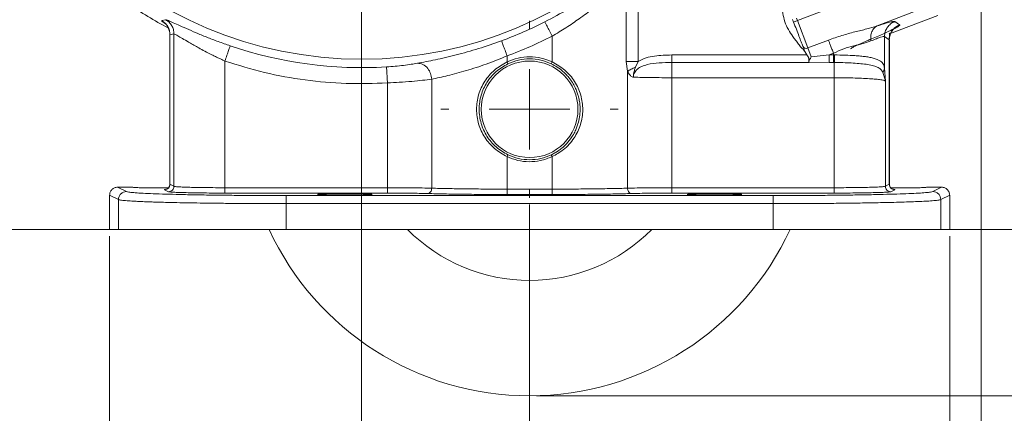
# Model space of a CAD drawing. Header units: inches. Extents: x 0.3 to 33.9, y 0.2 to 21.7.
# Tile 3 of 25: x 4.1 to 11.4, y 4.8 to 7.8. Entities that reach past the tile are written whole.
import ezdxf

# ---------------------------------------------------------------- set-up
doc = ezdxf.new("R2010")
doc.units = ezdxf.units.IN
doc.header["$MEASUREMENT"] = 0
doc.header["$PDSIZE"] = -1
doc.layers.add('SLD-0', color=7, linetype='Continuous', lineweight=15)
doc.styles.add('SLDTEXTSTYLE0', font='TXT', dxfattribs={"width": 0.75})
doc.dimstyles.new('SLDDIMSTYLE0', dxfattribs={"dimtxt": 0.25, "dimasz": 0.13, "dimexe": 0, "dimexo": 0.0625, "dimgap": 0.0625, "dimtad": 0, "dimtih": 1, "dimtoh": 1, "dimdec": 4, "dimrnd": 1e-09, "dimzin": 12, "dimdsep": 46, "dimtxsty": 'SLDTEXTSTYLE0', "dimsah": 1, "dimcen": 0.09, "dimadec": 0, "dimazin": 3, "dimtfac": 1, "dimtdec": 4, "dimtofl": 0, "dimtmove": 0, "dimatfit": 3, "dimfxl": 1, "dimfrac": 2, "dimtolj": 1, "dimtzin": 12, "dimarcsym": 0})
doc.dimstyles.new('SLDDIMSTYLE1', dxfattribs={"dimtxt": 0.25, "dimasz": 0.13, "dimexe": 0, "dimexo": 0.0625, "dimgap": 0.0625, "dimtad": 0, "dimtih": 1, "dimtoh": 1, "dimdec": 4, "dimrnd": 1e-09, "dimzin": 4, "dimdsep": 46, "dimtxsty": 'SLDTEXTSTYLE0', "dimsah": 1, "dimcen": 0.09, "dimadec": 0, "dimazin": 1, "dimtfac": 1, "dimtdec": 4, "dimtofl": 0, "dimtmove": 0, "dimatfit": 3, "dimfxl": 1, "dimfrac": 2, "dimtolj": 1, "dimtzin": 12, "dimarcsym": 0})
doc.dimstyles.new('SLDDIMSTYLE2', dxfattribs={"dimtxt": 0.25, "dimasz": 0.13, "dimexe": 0, "dimexo": 0.0625, "dimgap": 0.0625, "dimtad": 0, "dimtih": 1, "dimtoh": 1, "dimdec": 4, "dimrnd": 1e-09, "dimzin": 12, "dimdsep": 46, "dimtxsty": 'SLDTEXTSTYLE0', "dimsah": 1, "dimcen": 0.09, "dimadec": 0, "dimazin": 3, "dimtfac": 1, "dimtdec": 4, "dimtmove": 0, "dimatfit": 0, "dimfxl": 1, "dimfrac": 2, "dimtolj": 1, "dimtzin": 12, "dimarcsym": 0})

# ---------------------------------------------------------------- blocks, each defined once
blk = doc.blocks.new('*D10')
at = {"layer": 'SLD-0'}
for p, q in [((6.6938, 13.5153), (15.0894, 13.5153)), ((14.9644, 13.5153), (14.9644, 9.6539)), ((14.4853, 9.2798), (14.4345, 9.2798)), ((14.4345, 9.2798), (14.4345, 8.883)), ((15.4435, 9.2798), (15.4943, 9.2798)), ((15.4943, 9.2798), (15.4943, 8.883)), ((14.4345, 8.883), (14.4853, 8.883)), ((15.4943, 8.883), (15.4435, 8.883)), ((14.9644, 4.9707), (14.9644, 8.8322)), ((7.9438, 4.9707), (15.0894, 4.9707))]:
    blk.add_line(p, q, dxfattribs=at)
for points in [[(14.9644, 13.5153), (14.9444, 13.3853), (14.9844, 13.3853)], [(14.9644, 4.9707), (14.9844, 5.1007), (14.9444, 5.1007)]]:
    blk.add_solid(points, dxfattribs=at)
at = {"layer": 'SLD-0', "char_height": 0.25, "attachment_point": 1, "style": 'SLDTEXTSTYLE0'}
for s, insert in [('8.54', (14.5396, 9.6529, 0.0039)), ('217.0', (14.5488, 9.2052, 0.0039))]:
    blk.add_mtext(s, dxfattribs=dict(at, insert=insert))
blk = doc.blocks.new('*D11')
at = {"layer": 'SLD-0'}
for p, q in [((6.6938, 13.5153), (13.4358, 13.5153)), ((13.3108, 13.5153), (13.3108, 10.2739)), ((12.8317, 9.8998), (12.781, 9.8998)), ((12.781, 9.8998), (12.781, 9.503)), ((13.7899, 9.8998), (13.8407, 9.8998)), ((13.8407, 9.8998), (13.8407, 9.503)), ((12.781, 9.503), (12.8317, 9.503)), ((13.3108, 6.2107), (13.3108, 9.4522)), ((13.8407, 9.503), (13.7899, 9.503)), ((11.003, 6.2107), (13.4358, 6.2107))]:
    blk.add_line(p, q, dxfattribs=at)
for points in [[(13.3108, 13.5153), (13.2908, 13.3853), (13.3308, 13.3853)], [(13.3108, 6.2107), (13.3308, 6.3407), (13.2908, 6.3407)]]:
    blk.add_solid(points, dxfattribs=at)
at = {"layer": 'SLD-0', "char_height": 0.25, "attachment_point": 1, "style": 'SLDTEXTSTYLE0'}
for s, insert in [('7.30', (12.886, 10.2729, 0.0039)), ('185.5', (12.8952, 9.8252, 0.0039))]:
    blk.add_mtext(s, dxfattribs=dict(at, insert=insert))
blk = doc.blocks.new('*D12')
at = {"layer": 'SLD-0'}
for p, q in [((3.5638, 10.3853), (3.5638, 2.0898)), ((7.8938, 6.3962), (7.8938, 2.0898)), ((3.5638, 2.2148), (5.1101, 2.2148)), ((5.2497, 2.2516), (5.1989, 2.2516)), ((5.1989, 2.2516), (5.1989, 1.8547)), ((6.2079, 2.2516), (6.2587, 2.2516)), ((6.2587, 2.2516), (6.2587, 1.8547)), ((7.8938, 2.2148), (6.3475, 2.2148)), ((5.1989, 1.8547), (5.2497, 1.8547)), ((6.2587, 1.8547), (6.2079, 1.8547))]:
    blk.add_line(p, q, dxfattribs=at)
for points in [[(3.5638, 2.2148), (3.6938, 2.1948), (3.6938, 2.2348)], [(7.8938, 2.2148), (7.7638, 2.2348), (7.7638, 2.1948)]]:
    blk.add_solid(points, dxfattribs=at)
at = {"layer": 'SLD-0', "char_height": 0.25, "attachment_point": 1, "style": 'SLDTEXTSTYLE0'}
for s, insert in [('4.33', (5.3039, 2.6247, 0.0039)), ('110.0', (5.3131, 2.177, 0.0039))]:
    blk.add_mtext(s, dxfattribs=dict(at, insert=insert))
blk = doc.blocks.new('*D13')
at = {"layer": 'SLD-0'}
for p, q in [((11.252, 8.0773), (11.252, 2.0898)), ((7.8938, 6.3962), (7.8938, 2.0898)), ((7.8938, 2.2148), (9.0465, 2.2148)), ((9.1861, 2.2516), (9.1354, 2.2516)), ((9.1354, 2.2516), (9.1354, 1.8547)), ((9.9596, 2.2516), (10.0104, 2.2516)), ((10.0104, 2.2516), (10.0104, 1.8547)), ((11.252, 2.2148), (10.0992, 2.2148)), ((9.1354, 1.8547), (9.1861, 1.8547)), ((10.0104, 1.8547), (9.9596, 1.8547))]:
    blk.add_line(p, q, dxfattribs=at)
for points in [[(7.8938, 2.2148), (8.0238, 2.1948), (8.0238, 2.2348)], [(11.252, 2.2148), (11.122, 2.2348), (11.122, 2.1948)]]:
    blk.add_solid(points, dxfattribs=at)
at = {"layer": 'SLD-0', "char_height": 0.25, "attachment_point": 1, "style": 'SLDTEXTSTYLE0'}
for s, insert in [('3.36', (9.1481, 2.6247, -0.972)), ('85.3', (9.2496, 2.177, -0.972))]:
    blk.add_mtext(s, dxfattribs=dict(at, insert=insert))
blk = doc.blocks.new('*D14')
at = {"layer": 'SLD-0'}
for p, q in [((7.8938, 6.3962), (7.8938, 3.2709)), ((4.7688, 6.1607), (4.7688, 3.2709)), ((4.7688, 3.3959), (5.8049, 3.3959)), ((5.9445, 3.4327), (5.8938, 3.4327)), ((5.8938, 3.4327), (5.8938, 3.0358)), ((6.718, 3.4327), (6.7688, 3.4327)), ((6.7688, 3.4327), (6.7688, 3.0358)), ((7.8938, 3.3959), (6.8576, 3.3959)), ((5.8938, 3.0358), (5.9445, 3.0358)), ((6.7688, 3.0358), (6.718, 3.0358))]:
    blk.add_line(p, q, dxfattribs=at)
for points in [[(4.7688, 3.3959), (4.8988, 3.3759), (4.8988, 3.4159)], [(7.8938, 3.3959), (7.7638, 3.4159), (7.7638, 3.3759)]]:
    blk.add_solid(points, dxfattribs=at)
at = {"layer": 'SLD-0', "char_height": 0.25, "attachment_point": 1, "style": 'SLDTEXTSTYLE0'}
for s, insert in [('3.13', (5.9064, 3.8058, -0.972)), ('79.4', (6.008, 3.3581, -0.972))]:
    blk.add_mtext(s, dxfattribs=dict(at, insert=insert))
blk = doc.blocks.new('*D15')
at = {"layer": 'SLD-0'}
for p, q in [((7.8938, 6.3962), (7.8938, 3.2709)), ((11.0188, 6.1607), (11.0188, 3.2709)), ((7.8938, 3.3959), (8.9299, 3.3959)), ((9.0695, 3.4327), (9.0188, 3.4327)), ((9.0188, 3.4327), (9.0188, 3.0358)), ((9.843, 3.4327), (9.8938, 3.4327)), ((9.8938, 3.4327), (9.8938, 3.0358)), ((11.0188, 3.3959), (9.9826, 3.3959)), ((9.0188, 3.0358), (9.0695, 3.0358)), ((9.8938, 3.0358), (9.843, 3.0358))]:
    blk.add_line(p, q, dxfattribs=at)
for points in [[(7.8938, 3.3959), (8.0238, 3.3759), (8.0238, 3.4159)], [(11.0188, 3.3959), (10.8888, 3.4159), (10.8888, 3.3759)]]:
    blk.add_solid(points, dxfattribs=at)
at = {"layer": 'SLD-0', "char_height": 0.25, "attachment_point": 1, "style": 'SLDTEXTSTYLE0'}
for s, insert in [('3.13', (9.0314, 3.8058, -0.972)), ('79.4', (9.133, 3.3581, -0.972))]:
    blk.add_mtext(s, dxfattribs=dict(at, insert=insert))
blk = doc.blocks.new('*D16')
at = {"layer": 'SLD-0'}
for p, q in [((6.6438, 9.3716), (6.6438, 4.2158)), ((7.8938, 6.3962), (7.8938, 4.2158)), ((6.6438, 4.3408), (6.3938, 4.3408)), ((6.882, 4.3776), (6.8313, 4.3776)), ((6.8313, 4.3776), (6.8313, 3.9807)), ((7.6555, 4.3776), (7.7063, 4.3776)), ((7.7063, 4.3776), (7.7063, 3.9807)), ((7.8938, 4.3408), (8.1438, 4.3408)), ((6.8313, 3.9807), (6.882, 3.9807)), ((7.7063, 3.9807), (7.6555, 3.9807))]:
    blk.add_line(p, q, dxfattribs=at)
for points in [[(6.6438, 4.3408), (6.5138, 4.3608), (6.5138, 4.3208)], [(7.8938, 4.3408), (8.0238, 4.3208), (8.0238, 4.3608)]]:
    blk.add_solid(points, dxfattribs=at)
at = {"layer": 'SLD-0', "char_height": 0.25, "attachment_point": 1, "style": 'SLDTEXTSTYLE0'}
for s, insert in [('1.25', (6.8439, 4.7507, -0.972)), ('31.8', (6.9455, 4.303, -0.972))]:
    blk.add_mtext(s, dxfattribs=dict(at, insert=insert))
blk = doc.blocks.new('*D17')
at = {"layer": 'SLD-0'}
for p, q in [((5.58, 10.4353), (2.1002, 10.4353)), ((2.2252, 10.4353), (2.2252, 8.7339)), ((1.7461, 8.3598), (1.6953, 8.3598)), ((1.6953, 8.3598), (1.6953, 7.963)), ((2.7043, 8.3598), (2.7551, 8.3598)), ((2.7551, 8.3598), (2.7551, 7.963)), ((1.6953, 7.963), (1.7461, 7.963)), ((2.2252, 6.2107), (2.2252, 7.9122)), ((2.7551, 7.963), (2.7043, 7.963)), ((4.7846, 6.2107), (2.1002, 6.2107))]:
    blk.add_line(p, q, dxfattribs=at)
for points in [[(2.2252, 10.4353), (2.2052, 10.3053), (2.2452, 10.3053)], [(2.2252, 6.2107), (2.2452, 6.3407), (2.2052, 6.3407)]]:
    blk.add_solid(points, dxfattribs=at)
at = {"layer": 'SLD-0', "char_height": 0.25, "attachment_point": 1, "style": 'SLDTEXTSTYLE0'}
for s, insert in [('4.22', (1.8004, 8.7329, -0.972)), ('107.3', (1.8096, 8.2852, -0.972))]:
    blk.add_mtext(s, dxfattribs=dict(at, insert=insert))
blk = doc.blocks.new('SW_CENTERMARKSYMBOL_1')
at = {"layer": 'SLD-0', "color": 0}
for p, q in [((0, 0.6), (0, 0.6595)), ((0, 0), (0, 0.3)), ((-0.6, 0), (-0.6595, 0)), ((0, 0), (-0.3, 0)), ((0, 0), (0, -0.3)), ((0, 0), (0.3, 0)), ((0.6, 0), (0.6595, 0)), ((0, -0.6), (0, -0.6595))]:
    blk.add_line(p, q, dxfattribs=at)

msp = doc.modelspace()

# ---------------------------------------------------------------- linework, layer by layer
at = {"color": 7, "linetype": 'Continuous', "lineweight": 15}
for p, q in [((8.6126, 7.46282), (8.6126, 8.06984)), ((8.70079, 7.46282), (8.70079, 8.06984)), ((10.80972, 8.12137), (9.88548, 7.76658)), ((10.89919, 7.88829), (10.47855, 7.72682)), ((5.15632, 7.76646), (5.18527, 7.77308)), ((9.85028, 7.77457), (9.85747, 7.75583)), ((9.88548, 7.76658), (9.85747, 7.75583)), ((9.87828, 7.78532), (9.88548, 7.76658)), ((9.88548, 7.76658), (9.96375, 7.56267)), ((10.93118, 7.80497), (10.57205, 7.66711)), ((10.61067, 7.75996), (10.64666, 7.73522)), ((5.21726, 7.66202), (5.21726, 6.54667)), ((5.21778, 7.66171), (5.24748, 7.66791)), ((5.21778, 6.54676), (5.21778, 7.66171)), ((5.24748, 6.53192), (5.24748, 7.66791)), ((8.06141, 7.65038), (8.06141, 7.45841)), ((9.96375, 7.56267), (10.11672, 7.62139)), ((10.53378, 7.64808), (10.53378, 7.41148)), ((10.53378, 7.64808), (10.56977, 7.62334)), ((10.56977, 7.62334), (10.56977, 6.54676)), ((10.57029, 6.54671), (10.57029, 7.62377)), ((9.96375, 7.56267), (9.98889, 7.49719)), ((7.72613, 7.45841), (7.72613, 7.50376)), ((9.9559, 7.51086), (8.95136, 7.51086)), ((9.93962, 7.53896), (9.94013, 7.53774)), ((9.94013, 7.53774), (9.9559, 7.51086)), ((9.94058, 7.53932), (9.94105, 7.53811)), ((9.94105, 7.53811), (9.9566, 7.51139)), ((9.98889, 7.49719), (10.12134, 7.51086)), ((10.12134, 7.51086), (10.1543, 7.52351)), ((10.1543, 7.51086), (10.12134, 7.51086)), ((10.1543, 7.52351), (10.1543, 7.51086)), ((10.16177, 7.51084), (10.1543, 7.51086)), ((5.62696, 6.5215), (5.62696, 7.46561)), ((7.73257, 7.44486), (7.72614, 7.45841)), ((8.06141, 7.45841), (8.05497, 7.44486)), ((8.6223, 7.38876), (8.6126, 7.46282)), ((8.70079, 7.46282), (8.68069, 7.41939)), ((9.97251, 7.45429), (8.95136, 7.45429)), ((9.97081, 7.45866), (9.97251, 7.45429)), ((9.97174, 7.45814), (9.97195, 7.45759)), ((9.97195, 7.45759), (9.97234, 7.45659)), ((9.97234, 7.45659), (9.97245, 7.45623)), ((9.97247, 7.45623), (10.12134, 7.45429)), ((10.12134, 7.45429), (10.1543, 7.45429)), ((10.16059, 7.45428), (10.1543, 7.45429)), ((10.53378, 7.41148), (10.54007, 7.31632)), ((7.16525, 6.51798), (7.16525, 7.32998)), ((8.6223, 6.51798), (8.6223, 7.38876)), ((8.95136, 6.5215), (8.95136, 7.34116)), ((8.95136, 7.34116), (10.16059, 7.34116)), ((10.16059, 7.34116), (10.16059, 6.5215)), ((10.52137, 7.38289), (10.54007, 7.31632)), ((6.83619, 7.30226), (6.83619, 6.5215)), ((10.54007, 7.31632), (10.54007, 6.53192)), ((7.72613, 6.51102), (7.72613, 6.75304)), ((7.72614, 6.75304), (7.73257, 6.76658)), ((8.06141, 6.75304), (8.05497, 6.76658)), ((8.06141, 6.75304), (8.06141, 6.51102)), ((4.82877, 6.52522), (4.89448, 6.49238)), ((4.82877, 6.52522), (4.94027, 6.52522)), ((4.94027, 6.52522), (4.95332, 6.52342)), ((5.21778, 6.54676), (5.24748, 6.53192)), ((5.62696, 6.5215), (6.83619, 6.5215)), ((8.95136, 6.5215), (10.16059, 6.5215)), ((10.54007, 6.53192), (10.56977, 6.54676)), ((10.57029, 6.54668), (10.57029, 6.54671)), ((10.84727, 6.52522), (10.95877, 6.52522)), ((10.89306, 6.49238), (10.95877, 6.52522)), ((4.76877, 6.46528), (4.83457, 6.4324)), ((4.76877, 6.21072), (4.76877, 6.46528)), ((5.20754, 6.49193), (5.17783, 6.50678)), ((6.83619, 6.48151), (5.62696, 6.48151)), ((6.08285, 6.46285), (9.70469, 6.46285)), ((7.72613, 6.51102), (8.06141, 6.51102)), ((8.06141, 6.47104), (7.72613, 6.47104)), ((10.16059, 6.48151), (8.95136, 6.48151)), ((10.60972, 6.50678), (10.58001, 6.49193)), ((11.01877, 6.46528), (10.95298, 6.4324)), ((11.01877, 6.21072), (11.01877, 6.46528)), ((4.83457, 6.4324), (4.83457, 6.21072)), ((6.08285, 6.40287), (6.08285, 6.21072)), ((9.70469, 6.40287), (6.08285, 6.40287)), ((9.70469, 6.40287), (9.70469, 6.21072)), ((10.95298, 6.4324), (10.95298, 6.21072)), ((4.76877, 6.21072), (4.83457, 6.21072)), ((4.83457, 6.21072), (6.08285, 6.21072)), ((6.08285, 6.21072), (9.70469, 6.21072)), ((9.70469, 6.21072), (10.95298, 6.21072)), ((10.95298, 6.21072), (11.01877, 6.21072))]:
    msp.add_line(p, q, dxfattribs=at)
at = {"color": 8, "linetype": 'Continuous', "lineweight": 15}
msp.add_line((10.42386, 7.62484), (10.41335, 7.61738), dxfattribs=at)
at = {"color": 7, "linetype": 'Continuous', "lineweight": 15}
for centre, radius in [((6.64377, 10.43532), 2.95632), ((7.89377, 7.10572), 0.3595)]:
    msp.add_circle(centre, radius, dxfattribs=at)
for centre, radius, start, end in [((6.64377, 10.43532), 3.08, 235.683879, 242.14941), ((6.64377, 10.43532), 3.00507, 290.264624, 296.977795), ((6.64377, 10.43532), 3.01903, 251.099066, 273.514429), ((9.95197, 7.5884), 0.0283, 205.117058, 294.596291), ((7.89377, 7.10572), 2.135, 204.784327, 270), ((7.89377, 7.10572), 1.2755, 224.562398, 270), ((7.89377, 7.10572), 1.2755, 270, 315.437602), ((7.89377, 7.10572), 2.135, 270, 335.215673)]:
    msp.add_arc(centre, radius, start, end, dxfattribs=at)
for points, knots in [([(8.00701, 7.75726), (8.06593, 7.78856), (8.18393, 7.85124), (8.34738, 7.95474), (8.49736, 8.06058), (8.58046, 8.12704), (8.62209, 8.16034)], [0, 0, 0, 0, 0.2486008, 0.4977993, 0.7483564, 1, 1, 1, 1]), ([(8.06141, 7.65038), (8.09596, 7.67136), (8.16495, 7.71325), (8.26641, 7.78255), (8.35563, 7.84858), (8.43303, 7.91037), (8.49742, 7.96482), (8.55796, 8.01854), (8.59443, 8.05278), (8.6126, 8.06984)], [0, 0, 0, 0, 0.1620415, 0.3236402, 0.4991122, 0.624439, 0.7500882, 0.8754622, 1, 1, 1, 1]), ([(9.76622, 7.99073), (9.76595, 7.97911), (9.76542, 7.95644), (9.76673, 7.92438), (9.77008, 7.89502), (9.7734, 7.85575), (9.7795, 7.80468), (9.79566, 7.74272), (9.82518, 7.6859), (9.85629, 7.64167), (9.88323, 7.60666), (9.89953, 7.58257), (9.91449, 7.56436), (9.92998, 7.55453), (9.93642, 7.54413), (9.93962, 7.53896)], [0, 0, 0, 0, 0.0696248, 0.135872, 0.1920294, 0.2466448, 0.3720298, 0.4999181, 0.6277969, 0.7531801, 0.8237003, 0.8923513, 0.9276181, 0.9640204, 1, 1, 1, 1]), ([(5.15632, 7.76646), (5.16519, 7.76057), (5.18292, 7.74879), (5.20233, 7.72306), (5.21532, 7.69357), (5.21696, 7.67233), (5.21778, 7.66171)], [0, 0, 0, 0, 0.25000195, 0.5, 0.74999805, 1, 1, 1, 1]), ([(5.18527, 7.77308), (5.18878, 7.77246), (5.1958, 7.77122), (5.22916, 7.75691), (5.27706, 7.73529), (5.33841, 7.70773), (5.41026, 7.67657), (5.4904, 7.64365), (5.57628, 7.61046), (5.636, 7.58952), (5.66581, 7.57907)], [0, 0, 0, 0, 0.1277255, 0.2548353, 0.3809509, 0.5064395, 0.6310282, 0.7546119, 0.8775348, 1, 1, 1, 1]), ([(5.18527, 7.77308), (5.19423, 7.76721), (5.21217, 7.75547), (5.23183, 7.72965), (5.24499, 7.69998), (5.24665, 7.6786), (5.24748, 7.66791)], [0, 0, 0, 0, 0.25000193, 0.50000329, 0.75000144, 1, 1, 1, 1]), ([(5.1882, 7.73991), (5.18747, 7.74026), (5.1863, 7.7408), (5.19278, 7.7334), (5.20015, 7.72311), (5.20749, 7.70935), (5.2152, 7.68868), (5.21643, 7.67222), (5.21726, 7.66105)], [0, 0, 0, 0, 0.2804599, 0.4477384, 0.5732872, 0.6789221, 0.7821454, 1, 1, 1, 1]), ([(5.20531, 7.71279), (5.20599, 7.71152), (5.20884, 7.7062), (5.21518, 7.68839), (5.21642, 7.6721), (5.21727, 7.66105)], [0, 0, 0, 0, 0.0921381, 0.3840153, 1, 1, 1, 1]), ([(10.11672, 7.62139), (10.1499, 7.63332), (10.21532, 7.65686), (10.3121, 7.6828), (10.40201, 7.70377), (10.45352, 7.71929), (10.47855, 7.72682)], [0, 0, 0, 0, 0.2652025, 0.5230816, 0.7683608, 1, 1, 1, 1]), ([(10.64666, 7.73522), (10.64706, 7.73458), (10.64787, 7.73329), (10.64442, 7.72957), (10.63881, 7.72547), (10.63269, 7.72161), (10.62746, 7.71852), (10.62148, 7.71514), (10.61473, 7.7115), (10.60366, 7.70571), (10.58653, 7.69716), (10.564, 7.68645), (10.54178, 7.67621), (10.50048, 7.65755), (10.45794, 7.63939), (10.42386, 7.62484)], [0, 0, 0, 0, 0.0801855, 0.1607443, 0.2415159, 0.2797187, 0.3178632, 0.3560167, 0.3942462, 0.4326183, 0.5257854, 0.6198304, 0.6826351, 0.7456971, 1, 1, 1, 1]), ([(10.47855, 7.72682), (10.47062, 7.72204), (10.45477, 7.71246), (10.43894, 7.68541), (10.4304, 7.65213), (10.43238, 7.62734), (10.43336, 7.61495)], [0, 0, 0, 0, 0.24999502, 0.50000176, 0.7499944, 1, 1, 1, 1]), ([(10.47855, 7.72682), (10.49699, 7.73267), (10.53392, 7.74437), (10.57392, 7.75536), (10.60181, 7.76141), (10.60772, 7.76044), (10.61067, 7.75996)], [0, 0, 0, 0, 0.2512882, 0.5031128, 0.7523636, 1, 1, 1, 1]), ([(5.24748, 7.66791), (5.25016, 7.66723), (5.25565, 7.66585), (5.28211, 7.65085), (5.32022, 7.62805), (5.36285, 7.60276), (5.40468, 7.57871), (5.44456, 7.55647), (5.48649, 7.53396), (5.52499, 7.51422), (5.55595, 7.49885), (5.58089, 7.48687), (5.60432, 7.47589), (5.61958, 7.46896), (5.62696, 7.46561)], [0, 0, 0, 0, 0.1193214, 0.2444647, 0.3682555, 0.493693, 0.5747772, 0.6549957, 0.7469892, 0.8246597, 0.8737475, 0.9184699, 0.9605532, 1, 1, 1, 1]), ([(10.42386, 7.62484), (10.40346, 7.61613), (10.36298, 7.59885), (10.31825, 7.57809), (10.2879, 7.56239), (10.28321, 7.55768), (10.28089, 7.55535)], [0, 0, 0, 0, 0.2558997, 0.507701, 0.7554299, 1, 1, 1, 1]), ([(10.43336, 7.61495), (10.4476, 7.62087), (10.47551, 7.63249), (10.50592, 7.64351), (10.52704, 7.64953), (10.53154, 7.64856), (10.53378, 7.64808)], [0, 0, 0, 0, 0.2576885, 0.5051676, 0.7534561, 1, 1, 1, 1]), ([(10.56839, 7.61841), (10.56838, 7.62208), (10.56835, 7.62956), (10.56952, 7.64363), (10.57177, 7.65853), (10.57301, 7.66938), (10.57025, 7.67174), (10.56885, 7.67293)], [0, 0, 0, 0, 0.09485142, 0.1934305, 0.41862635, 0.70662265, 1, 1, 1, 1]), ([(7.05899, 7.44877), (7.10179, 7.45675), (7.18698, 7.47262), (7.34445, 7.50915), (7.51283, 7.55589), (7.62741, 7.59616), (7.6846, 7.61626)], [0, 0, 0, 0, 0.2531232, 0.5037522, 0.7523223, 1, 1, 1, 1]), ([(10.1543, 7.52351), (10.17961, 7.53511), (10.22978, 7.5581), (10.30594, 7.57956), (10.37651, 7.59515), (10.4144, 7.60834), (10.43336, 7.61495)], [0, 0, 0, 0, 0.2546965, 0.5046696, 0.7520292, 1, 1, 1, 1]), ([(7.16525, 7.32998), (7.20372, 7.33826), (7.28072, 7.35482), (7.42133, 7.39248), (7.57205, 7.44109), (7.67419, 7.48263), (7.72613, 7.50376)], [0, 0, 0, 0, 0.2490619, 0.4984723, 0.7449366, 1, 1, 1, 1]), ([(8.06141, 7.45841), (8.03449, 7.46913), (7.98071, 7.49055), (7.89377, 7.49906), (7.80684, 7.49055), (7.75306, 7.46913), (7.72614, 7.45841)], [0, 0, 0, 0, 0.2502608, 0.5, 0.7497392, 1, 1, 1, 1]), ([(8.95136, 7.51086), (8.90843, 7.50974), (8.84396, 7.50805), (8.75885, 7.49152), (8.72013, 7.47238), (8.70079, 7.46282)], [0, 0, 0, 0, 0.4994387, 0.7499912, 1, 1, 1, 1]), ([(9.94058, 7.53932), (9.94056, 7.53932), (9.94054, 7.53932), (9.94042, 7.53928), (9.9403, 7.53923), (9.94014, 7.53917), (9.93992, 7.53908), (9.93974, 7.53901), (9.93962, 7.53896)], [0, 0, 0, 0, 0.2395307, 0.3684849, 0.499883, 0.6316154, 0.7605699, 1, 1, 1, 1]), ([(9.94013, 7.53774), (9.94026, 7.53779), (9.94053, 7.5379), (9.94084, 7.53802), (9.94102, 7.53809), (9.94104, 7.5381), (9.94105, 7.53811)], [0, 0, 0, 0, 0.2704717, 0.5624115, 0.7894763, 1, 1, 1, 1]), ([(9.9559, 7.51086), (9.95597, 7.51091), (9.95611, 7.51102), (9.95631, 7.51117), (9.95648, 7.5113), (9.95656, 7.51136), (9.9566, 7.51139)], [0, 0, 0, 0, 0.2455749, 0.500002, 0.7543596, 1, 1, 1, 1]), ([(9.9559, 7.51086), (9.95941, 7.50643), (9.96466, 7.49979), (9.96918, 7.48981), (9.97078, 7.47964), (9.9692, 7.46807), (9.97027, 7.46179), (9.97081, 7.45866)], [0, 0, 0, 0, 0.2510557, 0.3762507, 0.5013299, 0.7508188, 1, 1, 1, 1]), ([(9.9566, 7.51139), (9.96009, 7.50681), (9.96528, 7.50001), (9.96975, 7.48985), (9.97144, 7.47958), (9.97006, 7.46779), (9.97118, 7.46134), (9.97174, 7.45814)], [0, 0, 0, 0, 0.2538129, 0.3773737, 0.5041878, 0.7536359, 1, 1, 1, 1]), ([(9.98889, 7.49719), (9.98664, 7.49298), (9.98216, 7.48457), (9.97597, 7.47317), (9.97146, 7.46346), (9.9718, 7.45946), (9.97195, 7.45759)], [0, 0, 0, 0, 0.2519107, 0.5031458, 0.7668592, 1, 1, 1, 1]), ([(10.16177, 7.51084), (10.1617, 7.50394), (10.16158, 7.49015), (10.16127, 7.47328), (10.16092, 7.46091), (10.1607, 7.45649), (10.16059, 7.45428)], [0, 0, 0, 0, 0.2797701, 0.55953659, 0.77976305, 1, 1, 1, 1]), ([(10.16177, 7.51084), (10.18869, 7.5105), (10.24089, 7.50984), (10.30567, 7.50667), (10.35535, 7.50265), (10.39254, 7.49834), (10.42729, 7.49274), (10.45842, 7.48549), (10.4848, 7.47619), (10.5094, 7.46253), (10.52789, 7.44392), (10.53192, 7.42171), (10.53378, 7.41148)], [0, 0, 0, 0, 0.1384614, 0.2684568, 0.3505384, 0.4289336, 0.5036872, 0.5926669, 0.6763058, 0.754763, 0.8870666, 1, 1, 1, 1]), ([(6.82884, 7.42196), (6.85057, 7.42349), (6.89414, 7.42654), (6.95622, 7.43325), (7.01317, 7.4409), (7.04369, 7.44614), (7.05899, 7.44877)], [0, 0, 0, 0, 0.2478205, 0.4970866, 0.7478507, 1, 1, 1, 1]), ([(7.05899, 7.44877), (7.07301, 7.44775), (7.10106, 7.44573), (7.1358, 7.41399), (7.15836, 7.37331), (7.16295, 7.34443), (7.16525, 7.32998)], [0, 0, 0, 0, 0.2795799, 0.559159, 0.7795792, 1, 1, 1, 1]), ([(7.72613, 6.75304), (7.69355, 6.77157), (7.6286, 6.80851), (7.55625, 6.89446), (7.50943, 6.99505), (7.4934, 7.10572), (7.50946, 7.21638), (7.55623, 7.317), (7.62861, 7.40293), (7.69355, 7.43987), (7.72613, 7.45841)], [0, 0, 0, 0, 0.1260397, 0.251234, 0.3758464, 0.4999961, 0.6241569, 0.7487656, 0.8739621, 1, 1, 1, 1]), ([(7.73257, 6.76658), (7.70184, 6.78443), (7.64039, 6.82012), (7.57233, 6.9028), (7.52834, 6.99944), (7.51324, 7.10575), (7.52836, 7.21188), (7.56249, 7.28745), (7.59264, 7.33059), (7.61475, 7.35785), (7.65549, 7.4005), (7.70175, 7.42712), (7.73257, 7.44486)], [0, 0, 0, 0, 0.1250461, 0.2499824, 0.3749591, 0.4998238, 0.6247015, 0.7496759, 0.7912522, 0.812322, 0.8749552, 1, 1, 1, 1]), ([(8.05497, 7.44486), (8.06995, 7.43701), (8.10164, 7.42039), (8.13641, 7.39325), (8.16449, 7.36654), (8.18814, 7.34005), (8.21203, 7.3066), (8.23186, 7.27061), (8.24576, 7.23788), (8.25624, 7.20564), (8.26387, 7.17252), (8.26852, 7.13709), (8.27068, 7.07791), (8.26181, 7.02053), (8.24308, 6.96668), (8.22857, 6.93422), (8.20457, 6.89263), (8.17253, 6.85202), (8.13708, 6.81878), (8.1078, 6.79668), (8.08161, 6.77999), (8.06367, 6.77096), (8.05497, 6.76658)], [0, 0, 0, 0, 0.0596561, 0.1262689, 0.1553254, 0.1973826, 0.2524339, 0.3013006, 0.343374, 0.3786589, 0.4214992, 0.4635403, 0.5048181, 0.6305759, 0.6651181, 0.7071905, 0.756796, 0.835796, 0.8903122, 0.9290731, 0.9656251, 1, 1, 1, 1]), ([(8.06141, 7.45841), (8.09429, 7.43968), (8.15982, 7.40235), (8.23251, 7.31531), (8.27909, 7.21345), (8.29421, 7.10156), (8.27667, 6.99008), (8.22711, 6.88721), (8.1535, 6.80426), (8.09009, 6.76899), (8.06141, 6.75304)], [0, 0, 0, 0, 0.1271949, 0.2535415, 0.3792696, 0.5045639, 0.6298636, 0.7556329, 0.8894805, 1, 1, 1, 1]), ([(8.6223, 7.38876), (8.63051, 7.39424), (8.64694, 7.40522), (8.66944, 7.41466), (8.68069, 7.41939)], [0, 0, 0, 0, 0.50000002, 1, 1, 1, 1]), ([(8.68069, 7.41939), (8.67793, 7.41162), (8.6734, 7.39891), (8.6685, 7.37856), (8.66625, 7.36335), (8.66558, 7.35267), (8.66547, 7.34934), (8.66542, 7.34782), (8.6654, 7.34657), (8.66536, 7.34551), (8.66537, 7.34517), (8.66537, 7.34514), (8.66538, 7.34514), (8.66538, 7.34514), (8.66538, 7.34514), (8.66538, 7.34514), (8.66538, 7.34514), (8.66538, 7.34514), (8.66538, 7.34516), (8.66539, 7.34517), (8.66539, 7.34518)], [0, 0, 0, 0, 0.3253722, 0.5325992, 0.8280117, 0.9269727, 0.9496367, 0.9579264, 0.9861998, 0.9982874, 0.9991655, 0.9993553, 0.9993767, 0.9993841, 0.99939, 0.9993956, 0.9994023, 0.9994222, 0.999613, 1, 1, 1, 1]), ([(8.95136, 7.45429), (8.91971, 7.45389), (8.85821, 7.45311), (8.78328, 7.4444), (8.7296, 7.42694), (8.69595, 7.4075), (8.67539, 7.384), (8.66654, 7.36216), (8.66577, 7.35082), (8.66539, 7.34518)], [0, 0, 0, 0, 0.2838417, 0.5517745, 0.675697, 0.7915948, 0.8985944, 0.9495968, 1, 1, 1, 1]), ([(9.97174, 7.45814), (9.9717, 7.45822), (9.97162, 7.45838), (9.97139, 7.45856), (9.97111, 7.45866), (9.97091, 7.45866), (9.97081, 7.45866)], [0, 0, 0, 0, 0.2450411, 0.5000504, 0.755489, 1, 1, 1, 1]), ([(9.97245, 7.45623), (9.9725, 7.45593), (9.97261, 7.45532), (9.97254, 7.45464), (9.97251, 7.45429)], [0, 0, 0, 0, 0.5017616, 1, 1, 1, 1]), ([(10.16059, 7.45428), (10.18199, 7.45406), (10.2248, 7.45362), (10.28698, 7.45124), (10.34528, 7.44731), (10.39799, 7.44136), (10.44336, 7.43293), (10.4797, 7.42114), (10.5068, 7.40605), (10.51655, 7.39055), (10.52137, 7.38289)], [0, 0, 0, 0, 0.1246945, 0.2493649, 0.3746842, 0.5003337, 0.6263103, 0.7524234, 0.8775849, 1, 1, 1, 1]), ([(10.53378, 7.41148), (10.53308, 7.40635), (10.53168, 7.39609), (10.52481, 7.38729), (10.52137, 7.38289)], [0, 0, 0, 0, 0.4999985, 1, 1, 1, 1]), ([(6.83619, 7.30226), (6.86574, 7.30377), (6.92785, 7.30693), (7.01671, 7.3138), (7.09945, 7.32184), (7.14333, 7.32727), (7.16525, 7.32998)], [0, 0, 0, 0, 0.2380312, 0.5003828, 0.7505046, 1, 1, 1, 1]), ([(8.66539, 7.34518), (8.66274, 7.34583), (8.65274, 7.34829), (8.6366, 7.36229), (8.62737, 7.37938), (8.6223, 7.38876)], [0, 0, 0, 0, 0.13988317, 0.52827002, 1, 1, 1, 1]), ([(8.95136, 7.34116), (8.92626, 7.34121), (8.8755, 7.34131), (8.80094, 7.3421), (8.72879, 7.34333), (8.68667, 7.34456), (8.66539, 7.34518)], [0, 0, 0, 0, 0.2417603, 0.4890079, 0.7417517, 1, 1, 1, 1]), ([(10.54007, 7.31632), (10.53829, 7.31761), (10.535, 7.31999), (10.52207, 7.3232), (10.50201, 7.3267), (10.47071, 7.33036), (10.42235, 7.33417), (10.36496, 7.33723), (10.29942, 7.33947), (10.2306, 7.34089), (10.18372, 7.34107), (10.16059, 7.34116)], [0, 0, 0, 0, 0.0976362, 0.1811178, 0.2504354, 0.3807762, 0.5004951, 0.6301211, 0.7565696, 0.8798567, 1, 1, 1, 1]), ([(7.72614, 6.75304), (7.7524, 6.74252), (7.80491, 6.72149), (7.88978, 6.71262), (7.97749, 6.71995), (8.03261, 6.74168), (8.06141, 6.75304)], [0, 0, 0, 0, 0.244375, 0.4886014, 0.7328645, 1, 1, 1, 1]), ([(4.82877, 6.52522), (4.82451, 6.52495), (4.8162, 6.52444), (4.80121, 6.51942), (4.78512, 6.50844), (4.77149, 6.48885), (4.76968, 6.47316), (4.76877, 6.46528)], [0, 0, 0, 0, 0.13627144, 0.26533819, 0.50086393, 0.74926976, 1, 1, 1, 1]), ([(5.20719, 6.52021), (5.18619, 6.52006), (5.14007, 6.51973), (5.07824, 6.52009), (5.03105, 6.52073), (4.99225, 6.52156), (4.96253, 6.52266), (4.94361, 6.52397), (4.94143, 6.52478), (4.94027, 6.52522)], [0, 0, 0, 0, 0.1685712, 0.3701806, 0.4757178, 0.5841044, 0.7586039, 0.8710268, 1, 1, 1, 1]), ([(5.21725, 6.54734), (5.21715, 6.54517), (5.21695, 6.54082), (5.21521, 6.53414), (5.21225, 6.52761), (5.20638, 6.51927), (5.20325, 6.51686), (5.20093, 6.51507)], [0, 0, 0, 0, 0.1134355, 0.2278777, 0.3546249, 0.5187059, 1, 1, 1, 1]), ([(5.62696, 6.5215), (5.60307, 6.52154), (5.55499, 6.52161), (5.4859, 6.52222), (5.42128, 6.52317), (5.36496, 6.52444), (5.31687, 6.52603), (5.28556, 6.52756), (5.26549, 6.52903), (5.25255, 6.53038), (5.24926, 6.53138), (5.24748, 6.53192)], [0, 0, 0, 0, 0.1241767, 0.2499053, 0.3723244, 0.4998349, 0.6193186, 0.7498019, 0.8189627, 0.9023653, 1, 1, 1, 1]), ([(7.16525, 6.51798), (7.14266, 6.51851), (7.09862, 6.51955), (7.01678, 6.52065), (6.92893, 6.52136), (6.86695, 6.52145), (6.83619, 6.5215)], [0, 0, 0, 0, 0.2564989, 0.5000205, 0.7518993, 1, 1, 1, 1]), ([(8.95136, 6.5215), (8.9206, 6.52145), (8.85862, 6.52136), (8.77076, 6.52065), (8.68892, 6.51955), (8.64489, 6.51851), (8.6223, 6.51798)], [0, 0, 0, 0, 0.2481199, 0.4999798, 0.7435244, 1, 1, 1, 1]), ([(10.54007, 6.53192), (10.53699, 6.53114), (10.53155, 6.52976), (10.50851, 6.52798), (10.48277, 6.52661), (10.45438, 6.52548), (10.41634, 6.5243), (10.36626, 6.52317), (10.30164, 6.52222), (10.23256, 6.52161), (10.18448, 6.52154), (10.16059, 6.5215)], [0, 0, 0, 0, 0.14097629, 0.24998205, 0.33829302, 0.42168585, 0.50015974, 0.62768132, 0.75009228, 0.87582524, 1, 1, 1, 1]), ([(10.5885, 6.51382), (10.58842, 6.51395), (10.58825, 6.51426), (10.58493, 6.51636), (10.58163, 6.51926), (10.57943, 6.52153), (10.57734, 6.52415), (10.57545, 6.52707), (10.57385, 6.53017), (10.57099, 6.53723), (10.57061, 6.54277), (10.57029, 6.54734)], [0, 0, 0, 0, 0.1734373, 0.4055696, 0.4879675, 0.5536641, 0.6080802, 0.6571676, 0.70611, 0.7580632, 1, 1, 1, 1]), ([(10.84727, 6.52522), (10.84611, 6.52478), (10.84394, 6.52397), (10.82502, 6.52266), (10.7953, 6.52156), (10.7565, 6.52073), (10.70931, 6.52009), (10.64748, 6.51973), (10.60136, 6.52006), (10.58035, 6.52021)], [0, 0, 0, 0, 0.1289712, 0.2413934, 0.4158956, 0.5242809, 0.6298177, 0.8314288, 1, 1, 1, 1]), ([(11.01877, 6.46528), (11.01786, 6.47316), (11.01605, 6.48885), (11.00243, 6.50844), (10.98634, 6.51942), (10.97135, 6.52444), (10.96304, 6.52495), (10.95877, 6.52522)], [0, 0, 0, 0, 0.2507143, 0.499136, 0.7346428, 0.8637143, 1, 1, 1, 1]), ([(4.89448, 6.49238), (4.89895, 6.49107), (4.90789, 6.48845), (4.94512, 6.48462), (4.99922, 6.48093), (5.07101, 6.47746), (5.15882, 6.47424), (5.26152, 6.47135), (5.37733, 6.46882), (5.5044, 6.46669), (5.64073, 6.46499), (5.78411, 6.46377), (5.93229, 6.463), (6.03268, 6.4629), (6.08285, 6.46285)], [0, 0, 0, 0, 0.0832648, 0.1667743, 0.2500392, 0.3333313, 0.4167358, 0.5000532, 0.5833526, 0.6667677, 0.7500358, 0.8333445, 0.9167187, 1, 1, 1, 1]), ([(5.62696, 6.48151), (5.60039, 6.48155), (5.54724, 6.48163), (5.47039, 6.48224), (5.39915, 6.48319), (5.33612, 6.48448), (5.28346, 6.48607), (5.24342, 6.48788), (5.21608, 6.48986), (5.21039, 6.49124), (5.20754, 6.49193)], [0, 0, 0, 0, 0.1249802, 0.2499628, 0.3749511, 0.4999461, 0.6249496, 0.7499605, 0.8749782, 1, 1, 1, 1]), ([(6.51877, 6.47654), (6.54471, 6.47646), (6.58423, 6.47635), (6.63152, 6.47568), (6.67026, 6.47486), (6.70021, 6.47376), (6.71848, 6.47245), (6.7243, 6.47121), (6.71848, 6.46996), (6.70021, 6.46865), (6.67026, 6.46755), (6.63152, 6.46673), (6.58423, 6.46608), (6.51877, 6.46575), (6.45332, 6.46608), (6.40603, 6.46673), (6.36729, 6.46755), (6.33734, 6.46865), (6.31906, 6.46996), (6.31325, 6.47121), (6.31906, 6.47245), (6.33734, 6.47376), (6.36729, 6.47486), (6.40603, 6.47568), (6.45332, 6.47635), (6.49284, 6.47646), (6.51877, 6.47654)], [0, 0, 0, 0, 0.0606216, 0.0923553, 0.1249455, 0.1774153, 0.2112194, 0.25, 0.28878, 0.3225839, 0.3750545, 0.4076445, 0.4393781, 0.5, 0.5606213, 0.5923551, 0.6249455, 0.6774153, 0.7112194, 0.75, 0.78878, 0.8225839, 0.8750545, 0.9076448, 0.9393784, 1, 1, 1, 1]), ([(7.13533, 6.47799), (7.11535, 6.47851), (7.07538, 6.47956), (7.00124, 6.48065), (6.92071, 6.48138), (6.86437, 6.48147), (6.83619, 6.48151)], [0, 0, 0, 0, 0.2500203, 0.5000254, 0.7500158, 1, 1, 1, 1]), ([(7.13533, 6.47799), (7.13921, 6.47867), (7.14696, 6.48002), (7.15678, 6.4893), (7.16372, 6.50243), (7.16474, 6.5128), (7.16525, 6.51798)], [0, 0, 0, 0, 0.2500136, 0.4999975, 0.7500112, 1, 1, 1, 1]), ([(7.72613, 6.47104), (7.67049, 6.47113), (7.5592, 6.4713), (7.40016, 6.47273), (7.25373, 6.4749), (7.1748, 6.47696), (7.13533, 6.47799)], [0, 0, 0, 0, 0.2499842, 0.4999746, 0.7499797, 1, 1, 1, 1]), ([(7.72613, 6.51102), (7.67371, 6.51111), (7.56806, 6.51129), (7.41831, 6.5127), (7.2788, 6.51487), (7.20375, 6.51692), (7.16525, 6.51798)], [0, 0, 0, 0, 0.2480983, 0.4999724, 0.7435162, 1, 1, 1, 1]), ([(8.6223, 6.51798), (8.5838, 6.51692), (8.50874, 6.51487), (8.36923, 6.5127), (8.21948, 6.51129), (8.11384, 6.51111), (8.06141, 6.51102)], [0, 0, 0, 0, 0.2564854, 0.5000276, 0.7519031, 1, 1, 1, 1]), ([(8.65221, 6.47799), (8.61275, 6.47696), (8.53382, 6.4749), (8.38739, 6.47273), (8.22834, 6.4713), (8.11705, 6.47113), (8.06141, 6.47104)], [0, 0, 0, 0, 0.2500216, 0.5000256, 0.7500157, 1, 1, 1, 1]), ([(8.65221, 6.47799), (8.64787, 6.47883), (8.63919, 6.48051), (8.62941, 6.49122), (8.62351, 6.5043), (8.6227, 6.51342), (8.6223, 6.51798)], [0, 0, 0, 0, 0.2796343, 0.5592488, 0.7796372, 1, 1, 1, 1]), ([(8.95136, 6.48151), (8.92318, 6.48147), (8.86683, 6.48138), (8.7863, 6.48065), (8.71216, 6.47956), (8.6722, 6.47851), (8.65221, 6.47799)], [0, 0, 0, 0, 0.2499823, 0.499974, 0.7499778, 1, 1, 1, 1]), ([(9.26877, 6.47654), (9.29471, 6.47646), (9.33423, 6.47635), (9.38152, 6.47568), (9.42026, 6.47486), (9.45021, 6.47376), (9.46848, 6.47245), (9.4743, 6.47121), (9.46848, 6.46996), (9.45021, 6.46865), (9.42026, 6.46755), (9.38152, 6.46673), (9.33423, 6.46608), (9.26877, 6.46575), (9.20332, 6.46608), (9.15603, 6.46673), (9.11729, 6.46755), (9.08734, 6.46865), (9.06906, 6.46996), (9.06325, 6.47121), (9.06906, 6.47245), (9.08734, 6.47376), (9.11729, 6.47486), (9.15603, 6.47568), (9.20332, 6.47635), (9.24284, 6.47646), (9.26877, 6.47654)], [0, 0, 0, 0, 0.0606216, 0.0923553, 0.1249455, 0.1774153, 0.2112194, 0.25, 0.28878, 0.3225839, 0.3750545, 0.4076445, 0.4393781, 0.5, 0.5606213, 0.5923551, 0.6249455, 0.6774153, 0.7112194, 0.75, 0.78878, 0.8225839, 0.8750545, 0.9076448, 0.9393784, 1, 1, 1, 1]), ([(9.70469, 6.46285), (9.75486, 6.4629), (9.85525, 6.463), (10.00342, 6.46377), (10.1468, 6.46499), (10.28314, 6.46669), (10.41021, 6.46882), (10.52601, 6.47135), (10.62871, 6.47424), (10.71653, 6.47746), (10.78832, 6.48093), (10.84243, 6.48462), (10.87966, 6.48845), (10.8886, 6.49107), (10.89306, 6.49238)], [0, 0, 0, 0, 0.0832759, 0.1666448, 0.2499641, 0.3332216, 0.4166367, 0.4999467, 0.5832535, 0.6666579, 0.7499607, 0.8332155, 0.9167303, 1, 1, 1, 1]), ([(10.58001, 6.49193), (10.57716, 6.49124), (10.57147, 6.48986), (10.54412, 6.48788), (10.50409, 6.48607), (10.45142, 6.48448), (10.38839, 6.48319), (10.31716, 6.48224), (10.2403, 6.48163), (10.18716, 6.48155), (10.16059, 6.48151)], [0, 0, 0, 0, 0.1250225, 0.2500397, 0.3750512, 0.5000538, 0.6250493, 0.7500369, 0.8750198, 1, 1, 1, 1]), ([(6.08285, 6.40287), (6.03238, 6.40292), (5.93053, 6.40301), (5.77868, 6.40376), (5.64166, 6.40484), (5.52055, 6.40618), (5.41513, 6.40765), (5.31475, 6.40939), (5.23384, 6.41112), (5.16976, 6.41273), (5.11976, 6.41414), (5.07188, 6.41568), (5.02666, 6.41733), (4.98466, 6.4191), (4.93988, 6.42132), (4.89385, 6.42422), (4.85125, 6.42803), (4.84041, 6.43087), (4.83457, 6.4324)], [0, 0, 0, 0, 0.0797594, 0.1609378, 0.2435358, 0.3064348, 0.3701337, 0.4346327, 0.499932, 0.5385023, 0.5783171, 0.6193764, 0.6616802, 0.7052285, 0.7500212, 0.819044, 0.9023736, 1, 1, 1, 1]), ([(10.95298, 6.4324), (10.9506, 6.43161), (10.946, 6.43007), (10.93096, 6.42788), (10.91194, 6.42588), (10.88977, 6.42408), (10.86583, 6.42246), (10.83183, 6.42049), (10.78381, 6.41821), (10.71709, 6.41568), (10.64438, 6.41342), (10.55372, 6.41107), (10.4412, 6.40875), (10.30369, 6.40661), (10.15865, 6.40494), (10.00887, 6.40376), (9.85702, 6.40301), (9.75517, 6.40292), (9.70469, 6.40287)], [0, 0, 0, 0, 0.05063629, 0.09769255, 0.14116842, 0.18106361, 0.21737781, 0.25011076, 0.31681632, 0.38072437, 0.44183474, 0.50014728, 0.58700694, 0.67244551, 0.75646352, 0.83906153, 0.92024015, 1, 1, 1, 1])]:
    msp.add_open_spline(points, degree=3, knots=knots, dxfattribs=at)
at = {"color": 8, "linetype": 'Continuous', "lineweight": 15}
for points, knots in [([(5.18989, 7.74021), (5.18111, 7.74583), (5.15614, 7.76179), (5.15625, 7.76463), (5.15632, 7.76646)], [0, 0, 0, 0, 0.3518791, 1, 1, 1, 1]), ([(5.17783, 6.50678), (5.17683, 6.50774), (5.17562, 6.50891), (5.19098, 6.50998), (5.19359, 6.51016)], [0, 0, 0, 0, 0.829432, 1, 1, 1, 1]), ([(10.59395, 6.51016), (10.59657, 6.50998), (10.61193, 6.50891), (10.61072, 6.50774), (10.60972, 6.50678)], [0, 0, 0, 0, 0.170568, 1, 1, 1, 1])]:
    msp.add_open_spline(points, degree=3, knots=knots, dxfattribs=at)
at = {"color": 7, "linetype": 'Continuous', "lineweight": 15}
for points in [[(8.00701, 7.75726), (8.00803, 7.75525), (8.01008, 7.75122), (8.02275, 7.72633), (8.04049, 7.69149), (8.05444, 7.66408), (8.06141, 7.65038)], [(9.85747, 7.75583), (9.86445, 7.73763), (9.87843, 7.70123), (9.89783, 7.65068), (9.91475, 7.60661), (9.92248, 7.58646), (9.92635, 7.57639)], [(10.61067, 7.75996), (10.59982, 7.75465), (10.57813, 7.74404), (10.55359, 7.71682), (10.53698, 7.68416), (10.53484, 7.66011), (10.53378, 7.64808)], [(10.64666, 7.73522), (10.63582, 7.72991), (10.61413, 7.7193), (10.58959, 7.69208), (10.57298, 7.65942), (10.57084, 7.63537), (10.56977, 7.62334)], [(7.72613, 7.50376), (7.78309, 7.52574), (7.897, 7.5697), (8.00661, 7.62349), (8.06141, 7.65038)], [(10.11672, 7.62139), (10.11883, 7.6159), (10.12305, 7.6049), (10.13228, 7.58087), (10.14286, 7.5533), (10.15049, 7.53344), (10.1543, 7.52351)], [(5.66581, 7.57907), (5.66508, 7.57694), (5.66361, 7.57266), (5.65457, 7.54624), (5.6419, 7.50925), (5.63194, 7.48016), (5.62696, 7.46561)], [(7.6846, 7.61626), (7.68538, 7.61414), (7.68694, 7.6099), (7.69662, 7.5837), (7.71016, 7.54703), (7.72081, 7.51818), (7.72613, 7.50376)], [(9.92635, 7.57639), (9.9283, 7.57131), (9.9322, 7.56115), (9.93779, 7.5466), (9.94058, 7.53932)], [(7.73257, 7.44486), (7.75843, 7.45518), (7.81014, 7.47583), (7.89377, 7.48392), (7.97741, 7.47583), (8.02912, 7.45518), (8.05497, 7.44486)], [(8.95136, 7.51086), (8.95136, 7.5047), (8.95136, 7.49238), (8.95136, 7.47573), (8.95136, 7.46201), (8.95136, 7.45686), (8.95136, 7.45429)], [(10.12134, 7.45429), (10.12134, 7.45686), (10.12134, 7.46201), (10.12134, 7.47573), (10.12134, 7.49238), (10.12134, 7.5047), (10.12134, 7.51086)], [(10.1543, 7.45429), (10.1543, 7.45686), (10.1543, 7.46201), (10.1543, 7.47573), (10.1543, 7.49238), (10.1543, 7.5047), (10.1543, 7.51086)], [(5.62696, 7.46561), (5.72472, 7.43517), (5.92023, 7.37428), (6.22299, 7.32035), (6.5292, 7.29202), (6.73386, 7.29885), (6.83619, 7.30226)], [(6.82884, 7.42196), (6.82898, 7.41971), (6.82925, 7.4152), (6.83097, 7.38732), (6.83336, 7.3483), (6.83525, 7.31761), (6.83619, 7.30226)], [(8.6126, 7.46282), (8.61856, 7.46282), (8.63048, 7.46282), (8.65235, 7.46282), (8.67601, 7.46282), (8.69253, 7.46282), (8.70079, 7.46282)], [(8.95136, 7.45429), (8.95136, 7.44915), (8.95136, 7.43887), (8.95136, 7.41141), (8.95136, 7.37812), (8.95136, 7.35348), (8.95136, 7.34116)], [(10.16059, 7.34116), (10.16059, 7.35347), (10.16059, 7.3781), (10.16059, 7.41139), (10.16059, 7.43885), (10.16059, 7.44913), (10.16059, 7.45428)], [(8.05497, 6.76658), (8.02912, 6.75626), (7.97741, 6.73561), (7.89377, 6.72753), (7.81014, 6.73561), (7.75843, 6.75626), (7.73257, 6.76658)], [(5.17783, 6.50678), (5.18306, 6.50738), (5.19352, 6.5086), (5.20672, 6.51785), (5.21596, 6.53106), (5.21717, 6.54153), (5.21778, 6.54676)], [(5.24748, 6.53192), (5.24687, 6.52669), (5.24566, 6.51622), (5.23642, 6.50301), (5.22323, 6.49376), (5.21277, 6.49254), (5.20754, 6.49193)], [(5.62696, 6.48151), (5.62696, 6.48223), (5.62696, 6.48366), (5.62696, 6.49296), (5.62696, 6.50604), (5.62696, 6.51634), (5.62696, 6.5215)], [(6.83619, 6.5215), (6.83619, 6.51634), (6.83619, 6.50604), (6.83619, 6.49296), (6.83619, 6.48366), (6.83619, 6.48223), (6.83619, 6.48151)], [(8.95136, 6.48151), (8.95136, 6.48223), (8.95136, 6.48366), (8.95136, 6.49296), (8.95136, 6.50604), (8.95136, 6.51634), (8.95136, 6.5215)], [(10.16059, 6.5215), (10.16059, 6.51634), (10.16059, 6.50604), (10.16059, 6.49296), (10.16059, 6.48366), (10.16059, 6.48223), (10.16059, 6.48151)], [(10.58001, 6.49193), (10.57478, 6.49254), (10.56432, 6.49376), (10.55112, 6.50301), (10.54188, 6.51622), (10.54067, 6.52669), (10.54007, 6.53192)], [(10.56977, 6.54676), (10.57038, 6.54153), (10.57159, 6.53106), (10.58083, 6.51785), (10.59403, 6.5086), (10.60449, 6.50738), (10.60972, 6.50678)], [(4.89448, 6.49238), (4.88664, 6.49147), (4.87095, 6.48965), (4.85116, 6.47578), (4.8373, 6.45596), (4.83548, 6.44026), (4.83457, 6.4324)], [(6.08285, 6.46285), (6.08285, 6.46178), (6.08285, 6.45963), (6.08285, 6.44569), (6.08285, 6.42607), (6.08285, 6.4106), (6.08285, 6.40287)], [(7.72613, 6.47104), (7.72613, 6.47175), (7.72613, 6.47318), (7.72613, 6.48248), (7.72613, 6.49556), (7.72613, 6.50587), (7.72613, 6.51102)], [(8.06141, 6.51102), (8.06141, 6.50587), (8.06141, 6.49556), (8.06141, 6.48248), (8.06141, 6.47318), (8.06141, 6.47175), (8.06141, 6.47104)], [(9.70469, 6.46285), (9.70469, 6.46178), (9.70469, 6.45963), (9.70469, 6.44569), (9.70469, 6.42607), (9.70469, 6.4106), (9.70469, 6.40287)], [(10.89306, 6.49238), (10.90091, 6.49147), (10.9166, 6.48965), (10.93639, 6.47578), (10.95025, 6.45596), (10.95207, 6.44026), (10.95298, 6.4324)]]:
    msp.add_open_spline(points, degree=3, dxfattribs=at)
at = {"layer": 'SLD-0'}
msp.add_point((7.89377, 4.97072), dxfattribs=at)

# ---------------------------------------------------------------- block references
msp.add_blockref('SW_CENTERMARKSYMBOL_1', (7.89377, 7.10572), dxfattribs=at)

# ---------------------------------------------------------------- dimensions: what is measured, and where the dimension line sits
for base, p1, p2, dimstyle, picture, middle in [((14.96438, 13.51532), (7.89377, 4.97072), (6.64377, 13.51532), 'SLDDIMSTYLE0', '*D10', (14.96438, 9.24302)), ((13.31083, 6.21072), (6.64377, 13.51532), (10.95298, 6.21072), 'SLDDIMSTYLE1', '*D11', (13.31083, 9.86302)), ((2.22519, 6.21072), (5.63002, 10.43532), (4.83457, 6.21072), 'SLDDIMSTYLE0', '*D17', (2.22519, 8.32302))]:
    dim = msp.add_linear_dim(base=base, p1=p1, p2=p2, angle=90, dimstyle=dimstyle, dxfattribs=at)
    dim.commit()
    dim.dimension.update_dxf_attribs({"geometry": picture, "text_midpoint": middle, "dimtype": 160})
for base, p1, p2, dimstyle, picture, middle in [((7.89377, 2.21482), (3.56377, 10.43532), (7.89377, 6.44622), 'SLDDIMSTYLE0', '*D12', (5.72877, 2.21482)), ((7.89377, 4.3408), (6.64377, 9.42157), (7.89377, 6.44622), 'SLDDIMSTYLE2', '*D16', (7.26877, 4.3408)), ((11.25199, 2.21482), (7.89377, 6.44622), (11.25199, 8.12725), 'SLDDIMSTYLE0', '*D13', (9.57288, 2.21482)), ((4.76877, 3.39592), (7.89377, 6.44622), (4.76877, 6.21072), 'SLDDIMSTYLE0', '*D14', (6.33127, 3.39592)), ((11.01877, 3.39592), (7.89377, 6.44622), (11.01877, 6.21072), 'SLDDIMSTYLE0', '*D15', (9.45627, 3.39592))]:
    dim = msp.add_linear_dim(base=base, p1=p1, p2=p2, dimstyle=dimstyle, dxfattribs=at)
    dim.commit()
    dim.dimension.update_dxf_attribs({"geometry": picture, "text_midpoint": middle, "dimtype": 160})

doc.saveas('drawing.dxf')
